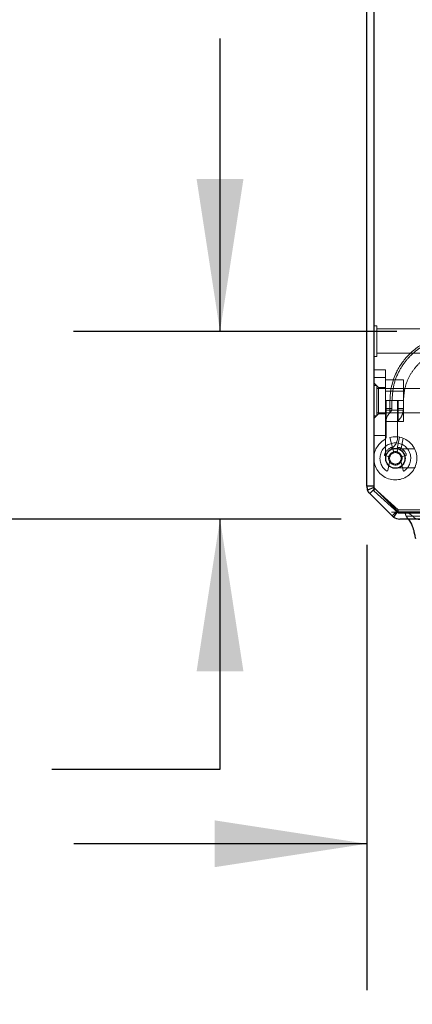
# Model space of a CAD drawing. Header units: inches. Extents: x 0.2 to 10.8, y 0.2 to 8.2.
# Tile 74 of 123: x 2.55 to 2.886, y 6.651 to 7.491. Entities that reach past the tile are written whole.
import ezdxf

# ---------------------------------------------------------------- set-up
doc = ezdxf.new("R2010")
doc.units = ezdxf.units.IN
doc.header["$MEASUREMENT"] = 0
doc.linetypes.add('HIDDEN', pattern=[0.075, 0.05, -0.025])
doc.layers.add('DIMENSIONS', color=140, linetype='Continuous')
doc.styles.add('SLDTEXTSTYLE0', font='TXT', dxfattribs={"width": 0.7})
doc.dimstyles.new('SLDDIMSTYLE1', dxfattribs={"dimtxt": 0.084961, "dimasz": 0.13, "dimexe": 0, "dimexo": 0.0625, "dimgap": 0.02124, "dimtad": 0, "dimtih": 1, "dimtoh": 1, "dimlfac": 12, "dimrnd": 1e-09, "dimzin": 12, "dimdsep": 46, "dimtxsty": 'SLDTEXTSTYLE0', "dimsah": 1, "dimcen": 0.09, "dimadec": 0, "dimazin": 3, "dimtfac": 1, "dimtmove": 0, "dimatfit": 0, "dimfxl": 0, "dimfrac": 2, "dimtolj": 1, "dimtzin": 12, "dimarcsym": 0})
doc.dimstyles.new('SLDDIMSTYLE2', dxfattribs={"dimtxt": 0.084961, "dimasz": 0.13, "dimexe": 0, "dimexo": 0.0625, "dimgap": 0.02124, "dimtad": 0, "dimtih": 1, "dimtoh": 1, "dimlfac": 12, "dimrnd": 1e-09, "dimzin": 4, "dimdsep": 46, "dimtxsty": 'SLDTEXTSTYLE0', "dimsah": 1, "dimcen": 0.09, "dimadec": 0, "dimazin": 1, "dimtfac": 1, "dimtofl": 0, "dimtmove": 0, "dimatfit": 3, "dimfxl": 0, "dimfrac": 2, "dimtolj": 1, "dimtzin": 12, "dimarcsym": 0})

# ---------------------------------------------------------------- blocks, each defined once
blk = doc.blocks.new('_D_2')
at = {"layer": 'DIMENSIONS'}
for p, q in [((2.72146, 7.22497), (2.72146, 7.47497)), ((2.87231, 7.22497), (2.59646, 7.22497)), ((2.82483, 7.06491), (2.59646, 7.06491)), ((2.72146, 6.8516), (2.72146, 7.06491)), ((2.17229, 6.8516), (2.14376, 6.8516)), ((2.14376, 6.8516), (2.14376, 6.71657)), ((2.42476, 6.8516), (2.45329, 6.8516)), ((2.45329, 6.8516), (2.45329, 6.71657)), ((2.57796, 6.8516), (2.72146, 6.8516)), ((2.14376, 6.71657), (2.17229, 6.71657)), ((2.45329, 6.71657), (2.42476, 6.71657))]:
    blk.add_line(p, q, dxfattribs=at)
for points in [[(2.72146, 7.22497), (2.74146, 7.35497), (2.70146, 7.35497)], [(2.72146, 7.06491), (2.70146, 6.93491), (2.74146, 6.93491)]]:
    blk.add_solid(points, dxfattribs=at)
at = {"layer": 'DIMENSIONS', "char_height": 0.083333, "attachment_point": 1, "style": 'SLDTEXTSTYLE0'}
for s, insert in [('1.92', (2.17229, 6.97804)), ('48.8', (2.17229, 6.82399))]:
    blk.add_mtext(s, dxfattribs=dict(at, insert=insert))
blk = doc.blocks.new('_D_3')
at = {"layer": 'DIMENSIONS'}
for p, q in [((2.84676, 7.04299), (2.84676, 6.66283)), ((2.98136, 6.96992), (2.98136, 6.66283)), ((2.84676, 6.78783), (2.59676, 6.78783)), ((2.98136, 6.78783), (3.21314, 6.78783)), ((3.32827, 6.78783), (3.29974, 6.78783)), ((3.29974, 6.78783), (3.29974, 6.6528)), ((3.58074, 6.78783), (3.60927, 6.78783)), ((3.60927, 6.78783), (3.60927, 6.6528)), ((3.29974, 6.6528), (3.32827, 6.6528)), ((3.60927, 6.6528), (3.58074, 6.6528))]:
    blk.add_line(p, q, dxfattribs=at)
for points in [[(2.84676, 6.78783), (2.71676, 6.80783), (2.71676, 6.76783)], [(2.98136, 6.78783), (3.11136, 6.76783), (3.11136, 6.80783)]]:
    blk.add_solid(points, dxfattribs=at)
at = {"layer": 'DIMENSIONS', "char_height": 0.083333, "attachment_point": 1, "style": 'SLDTEXTSTYLE0'}
for s, insert in [('1.62', (3.32827, 6.91428)), ('41.0', (3.32827, 6.76022))]:
    blk.add_mtext(s, dxfattribs=dict(at, insert=insert))
blk = doc.blocks.new('_D_4')
at = {"layer": 'DIMENSIONS'}
for p, q in [((2.80576, 7.73158), (2.18856, 7.73158)), ((2.31356, 7.73158), (2.31356, 7.55899)), ((2.15199, 7.40494), (2.12346, 7.40494)), ((2.12346, 7.40494), (2.12346, 7.26991)), ((2.47514, 7.40494), (2.50367, 7.40494)), ((2.50367, 7.40494), (2.50367, 7.26991)), ((2.12346, 7.26991), (2.15199, 7.26991)), ((2.50367, 7.26991), (2.47514, 7.26991)), ((2.31356, 7.06491), (2.31356, 7.25089)), ((2.82483, 7.06491), (2.18856, 7.06491))]:
    blk.add_line(p, q, dxfattribs=at)
for points in [[(2.31356, 7.73158), (2.29356, 7.60158), (2.33356, 7.60158)], [(2.31356, 7.06491), (2.33356, 7.19491), (2.29356, 7.19491)]]:
    blk.add_solid(points, dxfattribs=at)
at = {"layer": 'DIMENSIONS', "char_height": 0.083333, "attachment_point": 1, "style": 'SLDTEXTSTYLE0'}
for s, insert in [('8.00', (2.18733, 7.53138)), ('203.2', (2.15199, 7.37733))]:
    blk.add_mtext(s, dxfattribs=dict(at, insert=insert))

msp = doc.modelspace()

# ---------------------------------------------------------------- linework, layer by layer
at = {"color": 7, "linetype": 'Continuous', "lineweight": 25}
for p, q in [((2.8467555, 7.0929887), (2.8467555, 7.7225794)), ((2.8527555, 7.7230437), (2.8527555, 7.0889906)), ((2.8527555, 7.0929887), (2.8467555, 7.0929887)), ((2.8527555, 7.0917461), (2.8474406, 7.0895446)), ((2.8527555, 7.0899887), (2.8493915, 7.0866248)), ((2.8684675, 7.0675488), (2.8493915, 7.0866248)), ((2.8527555, 7.0889906), (2.8735888, 7.0701092)), ((2.8722454, 7.0713267), (2.8684675, 7.0675488)), ((2.8726829, 7.0709302), (2.869571, 7.0666102)), ((2.8735888, 7.0701092), (2.9502555, 7.0701092)), ((2.9478388, 7.0649128), (2.8748314, 7.0649128))]:
    msp.add_line(p, q, dxfattribs=at)
at = {"color": 7, "linetype": 'HIDDEN', "lineweight": 18}
for p, q in [((2.8553596, 7.2297669), (2.8527555, 7.2297669)), ((2.8553596, 7.2037253), (2.8553596, 7.2297669)), ((2.9048388, 7.2271628), (2.8553596, 7.2271628)), ((2.8527555, 7.2037253), (2.8553596, 7.2037253)), ((2.8553596, 7.2063294), (2.9048388, 7.2063294)), ((2.8527555, 7.1921595), (2.862598, 7.1921595)), ((2.862598, 7.1921595), (2.862598, 7.1855978)), ((2.8527555, 7.1855978), (2.862598, 7.1855978)), ((2.862598, 7.1855978), (2.8527555, 7.1855978)), ((2.8527555, 7.1855978), (2.862598, 7.1855978)), ((2.862598, 7.1855978), (2.8527555, 7.1855978)), ((2.8527555, 7.1855978), (2.862598, 7.1855978)), ((2.862598, 7.1855978), (2.8527555, 7.1855978)), ((2.862598, 7.1855978), (2.862598, 7.1167002)), ((2.862598, 7.1836628), (2.8780147, 7.1836628)), ((2.8780147, 7.1659128), (2.8780147, 7.1836628)), ((2.8566925, 7.1770676), (2.8527555, 7.1810046)), ((2.8553596, 7.1789336), (2.8527555, 7.1789336)), ((2.8553596, 7.1528919), (2.8553596, 7.1789336)), ((2.9048388, 7.1763294), (2.8553596, 7.1763294)), ((2.8566925, 7.1770676), (2.8566925, 7.1547579)), ((2.862598, 7.1770676), (2.8566925, 7.1770676)), ((2.8780147, 7.1740753), (2.862598, 7.1740753)), ((2.862598, 7.1659128), (2.8780147, 7.1659128)), ((2.862598, 7.1577503), (2.8780147, 7.1577503)), ((2.8632542, 7.1352594), (2.8632542, 7.1659128)), ((2.8632542, 7.1659128), (2.8632542, 7.1593511)), ((2.8632542, 7.1593511), (2.8632542, 7.1659128)), ((2.8632542, 7.1593511), (2.866541, 7.1593511)), ((2.8632542, 7.1593511), (2.866541, 7.1593511)), ((2.8632542, 7.1593511), (2.866541, 7.1593511)), ((2.8632542, 7.1593511), (2.866541, 7.1593511)), ((2.8632542, 7.1593511), (2.866541, 7.1593511)), ((2.8632542, 7.1593511), (2.866541, 7.1593511)), ((2.8632542, 7.1593511), (2.866541, 7.1593511)), ((2.8632542, 7.1593511), (2.866541, 7.1593511)), ((2.8632542, 7.1593511), (2.866541, 7.1593511)), ((2.8632542, 7.1593511), (2.866541, 7.1593511)), ((2.8632542, 7.1593511), (2.866541, 7.1593511)), ((2.8632542, 7.1593511), (2.866541, 7.1593511)), ((2.866541, 7.1659128), (2.866541, 7.1593511)), ((2.866541, 7.1593511), (2.866541, 7.1659128)), ((2.866541, 7.1659128), (2.866541, 7.1593511)), ((2.866541, 7.1593511), (2.866541, 7.1659128)), ((2.866541, 7.1659128), (2.866541, 7.1593511)), ((2.866541, 7.1593511), (2.866541, 7.1659128)), ((2.866541, 7.1659128), (2.866541, 7.1593511)), ((2.866541, 7.1593511), (2.866541, 7.1659128)), ((2.866541, 7.1659128), (2.866541, 7.1593511)), ((2.866541, 7.1593511), (2.866541, 7.1659128)), ((2.866541, 7.1659128), (2.866541, 7.1593511)), ((2.866541, 7.1593511), (2.866541, 7.1659128)), ((2.8681754, 7.1593511), (2.8681754, 7.1659128)), ((2.8730967, 7.1659128), (2.8730967, 7.1352594)), ((2.8730967, 7.1659128), (2.8730967, 7.1593511)), ((2.8730967, 7.1593511), (2.8735878, 7.1593511)), ((2.8730967, 7.1593511), (2.8735878, 7.1593511)), ((2.8730967, 7.1593511), (2.8735878, 7.1593511)), ((2.8730967, 7.1593511), (2.8735878, 7.1593511)), ((2.8730967, 7.1593511), (2.8735878, 7.1593511)), ((2.8730967, 7.1593511), (2.8735878, 7.1593511)), ((2.8730967, 7.1593511), (2.8735878, 7.1593511)), ((2.8730967, 7.1593511), (2.8735878, 7.1593511)), ((2.8730967, 7.1593511), (2.8735878, 7.1593511)), ((2.8730967, 7.1593511), (2.8735878, 7.1593511)), ((2.8730967, 7.1593511), (2.8735878, 7.1593511)), ((2.8730967, 7.1593511), (2.8735878, 7.1593511)), ((2.8735878, 7.1659128), (2.8735878, 7.1593511)), ((2.8735878, 7.1593511), (2.8735878, 7.1659128)), ((2.8735878, 7.1659128), (2.8735878, 7.1593511)), ((2.8735878, 7.1593511), (2.8735878, 7.1659128)), ((2.8735878, 7.1659128), (2.8735878, 7.1593511)), ((2.8735878, 7.1593511), (2.8735878, 7.1659128)), ((2.8735878, 7.1659128), (2.8735878, 7.1593511)), ((2.8735878, 7.1593511), (2.8735878, 7.1659128)), ((2.8735878, 7.1659128), (2.8735878, 7.1593511)), ((2.8735878, 7.1593511), (2.8735878, 7.1659128)), ((2.8735878, 7.1659128), (2.8735878, 7.1593511)), ((2.8735878, 7.1593511), (2.8735878, 7.1659128)), ((2.8780135, 7.1593511), (2.8780135, 7.1659128)), ((2.8780147, 7.1481628), (2.8780147, 7.1659128)), ((2.8527555, 7.1508209), (2.8566925, 7.1547579)), ((2.8527555, 7.1528919), (2.8553596, 7.1528919)), ((2.8553596, 7.1554961), (2.9048388, 7.1554961)), ((2.8566925, 7.1547579), (2.862598, 7.1547579)), ((2.862598, 7.1481628), (2.8780147, 7.1481628)), ((2.862598, 7.1360872), (2.8527555, 7.1360872)), ((2.866373, 7.1344468), (2.8689204, 7.1249397)), ((2.8747371, 7.1347149), (2.8728037, 7.1250642)), ((2.877896, 7.1337809), (2.8758918, 7.1237763)), ((2.8758918, 7.1237763), (2.877896, 7.1337809)), ((2.877896, 7.1337809), (2.8758918, 7.1237763)), ((2.8758918, 7.1237763), (2.877896, 7.1337809)), ((2.877896, 7.1337809), (2.8758918, 7.1237763)), ((2.8758918, 7.1237763), (2.877896, 7.1337809)), ((2.8689204, 7.1249397), (2.8694811, 7.1228472)), ((2.8875324, 7.1249023), (2.8711282, 7.1249023)), ((2.8727753, 7.1228472), (2.8734997, 7.1255508)), ((2.8649811, 7.1183473), (2.8622775, 7.1190717)), ((2.8799788, 7.1190717), (2.8772752, 7.1183473)), ((2.8645714, 7.1063781), (2.8661519, 7.1134951)), ((2.8711282, 7.1084981), (2.8875324, 7.1084981)), ((2.8761045, 7.1134951), (2.8776849, 7.1063781)), ((2.8529838, 7.0918407), (2.8527555, 7.0917461)), ((2.8735888, 7.0726449), (2.8527555, 7.0915263)), ((2.8536341, 7.0908674), (2.8527555, 7.0899887)), ((2.8727092, 7.0717905), (2.8536332, 7.0908665)), ((2.8727101, 7.0717914), (2.8536341, 7.0908674)), ((2.8805542, 7.0707306), (2.8678348, 7.0707305)), ((2.8727101, 7.0717914), (2.8722454, 7.0713267)), ((2.873078, 7.0714786), (2.8726829, 7.0709302)), ((2.8735888, 7.0701092), (2.8735888, 7.0726449)), ((2.8735888, 7.0726449), (2.9502555, 7.0726449)), ((2.8748314, 7.0709128), (2.8748282, 7.0709128)), ((2.9478388, 7.0709128), (2.8748314, 7.0709128)), ((2.8803774, 7.0672946), (2.9478388, 7.0672946)), ((2.8803774, 7.0672946), (2.8820654, 7.0649128))]:
    msp.add_line(p, q, dxfattribs=at)
at = {"color": 7, "linetype": 'HIDDEN', "lineweight": 18, "flags": 128}
msp.add_lwpolyline([(4.8129335, 7.0707306), (3.8620337, 7.070731), (2.8805492, 7.0707306)], dxfattribs=at)
at = {"color": 7, "linetype": 'HIDDEN', "lineweight": 18}
for radius in [0.0082021, 0.0057415, 0.0049213]:
    msp.add_circle((2.8711282, 7.1167002), radius, dxfattribs=at)
for centre, radius, start, end in [((2.9223093, 7.1659128), 0.0590551, 0, 180), ((2.9223093, 7.1659128), 0.0492126, 0, 180), ((2.8730967, 7.1483473), 0.0098425, 131.7633977, 180), ((2.8747371, 7.1476366), 0.0016404, 134.4762724, 180), ((2.8711282, 7.1167002), 0.0183727, 180, 105), ((2.8599733, 7.1352594), 0.0032808, 301.007583, 0), ((2.8599733, 7.1352594), 0.0131234, 301.007583, 0), ((2.8711282, 7.1167002), 0.0183727, 121.007583, 180), ((2.8711282, 7.1167002), 0.0131234, 305.2609148, 234.7390852), ((2.8711282, 7.1167002), 0.0098425, 109.0960438, 160.9039562), ((2.8711282, 7.1167002), 0.0085302, 180, 105), ((2.8681228, 7.125381), 0.0006562, 15, 109.0960438), ((2.8741335, 7.125381), 0.0006562, 70.9039562, 165), ((2.8711282, 7.1167002), 0.0098425, 19.0960438, 70.9039562), ((2.8624473, 7.1197055), 0.0006562, 160.9039562, 255), ((2.8711282, 7.1167002), 0.0085302, 121.007583, 180), ((2.8648113, 7.1177134), 0.0006562, 350.8868421, 75), ((2.8701149, 7.123017), 0.0006562, 195, 279.1131579), ((2.8721415, 7.123017), 0.0006562, 260.8868421, 345), ((2.8774451, 7.1177134), 0.0006562, 105, 189.1131579), ((2.879809, 7.1197055), 0.0006562, 285, 19.0960438), ((2.8655113, 7.1136373), 0.0006562, 347.4795372, 28.6032637), ((2.876745, 7.1136373), 0.0006562, 151.3967363, 192.5204628), ((2.8639309, 7.1065203), 0.0006562, 234.7390852, 347.4795372), ((2.8783255, 7.1065203), 0.0006562, 192.5204628, 305.2609148), ((2.8557522, 7.0929855), 0.0029967, 180, 225), ((2.8748282, 7.0739095), 0.0029967, 225, 246.7546438), ((2.8748314, 7.0739128), 0.003, 234.2327715, 270)]:
    msp.add_arc(centre, radius, start, end, dxfattribs=at)
at = {"color": 7, "linetype": 'Continuous', "lineweight": 25}
msp.add_arc((2.8748314, 7.0739128), 0.009, 234.2327715, 270, dxfattribs=at)
at = {"color": 7, "linetype": 'HIDDEN', "lineweight": 18}
for points, knots in [([(2.9780783, 7.1659128), (2.9780878, 7.1741831), (2.9748091, 7.1885956), (2.9621322, 7.2067183), (2.9444696, 7.218706), (2.9223093, 7.2231674), (2.9001489, 7.218706), (2.8824864, 7.2067183), (2.8698094, 7.1885956), (2.8665308, 7.1741831), (2.8665402, 7.1659128)], [4.71241411, 4.71241411, 4.71241411, 4.71241411, 5.15721613, 5.48839216, 5.88580339, 6.28321463, 6.68062587, 7.0780371, 7.40921314, 7.85401516, 7.85401516, 7.85401516, 7.85401516]), ([(2.8665402, 7.1659128), (2.8665308, 7.1741831), (2.8698094, 7.1885956), (2.8824864, 7.2067183), (2.9001489, 7.218706), (2.9223093, 7.2231674), (2.9444696, 7.218706), (2.9621322, 7.2067183), (2.9748091, 7.1885956), (2.9780878, 7.1741831), (2.9780783, 7.1659128)], [4.71236405, 4.71236405, 4.71236405, 4.71236405, 5.15716608, 5.48834211, 5.88575335, 6.2831646, 6.68057584, 7.07798708, 7.40916311, 7.85396503, 7.85396503, 7.85396503, 7.85396503]), ([(2.9780783, 7.1659128), (2.9780878, 7.1741831), (2.9748091, 7.1885956), (2.9621322, 7.2067183), (2.9444696, 7.218706), (2.9223093, 7.2231674), (2.9001489, 7.218706), (2.8824864, 7.2067183), (2.8698094, 7.1885956), (2.8665308, 7.1741831), (2.8665402, 7.1659128)], [4.71241411, 4.71241411, 4.71241411, 4.71241411, 5.15721613, 5.48839216, 5.88580339, 6.28321463, 6.68062587, 7.0780371, 7.40921314, 7.85401516, 7.85401516, 7.85401516, 7.85401516]), ([(2.8665402, 7.1659128), (2.8665308, 7.1741831), (2.8698094, 7.1885956), (2.8824864, 7.2067183), (2.9001489, 7.218706), (2.9223093, 7.2231674), (2.9444696, 7.218706), (2.9621322, 7.2067183), (2.9748091, 7.1885956), (2.9780878, 7.1741831), (2.9780783, 7.1659128)], [4.71236405, 4.71236405, 4.71236405, 4.71236405, 5.15716608, 5.48834211, 5.88575335, 6.2831646, 6.68057584, 7.07798708, 7.40916311, 7.85396514, 7.85396514, 7.85396514, 7.85396514]), ([(2.9780783, 7.1659128), (2.9780878, 7.1741831), (2.9748091, 7.1885956), (2.9621322, 7.2067183), (2.9444696, 7.218706), (2.9223093, 7.2231674), (2.9001489, 7.218706), (2.8824864, 7.2067183), (2.8698094, 7.1885956), (2.8665308, 7.1741831), (2.8665402, 7.1659128)], [4.71241411, 4.71241411, 4.71241411, 4.71241411, 5.15721613, 5.48839216, 5.88580339, 6.28321463, 6.68062587, 7.0780371, 7.40921314, 7.85401516, 7.85401516, 7.85401516, 7.85401516]), ([(2.8665402, 7.1659128), (2.8665308, 7.1741831), (2.8698094, 7.1885956), (2.8824864, 7.2067183), (2.9001489, 7.218706), (2.9223093, 7.2231674), (2.9444696, 7.218706), (2.9621322, 7.2067183), (2.9748091, 7.1885956), (2.9780878, 7.1741831), (2.9780783, 7.1659128)], [4.71236405, 4.71236405, 4.71236405, 4.71236405, 5.15716608, 5.48834211, 5.88575335, 6.2831646, 6.68057584, 7.07798708, 7.40916311, 7.85396503, 7.85396503, 7.85396503, 7.85396503]), ([(2.9780783, 7.1659128), (2.9780878, 7.1741831), (2.9748091, 7.1885956), (2.9621322, 7.2067183), (2.9444696, 7.218706), (2.9223093, 7.2231674), (2.9001489, 7.218706), (2.8824864, 7.2067183), (2.8698094, 7.1885956), (2.8665308, 7.1741831), (2.8665402, 7.1659128)], [4.71241411, 4.71241411, 4.71241411, 4.71241411, 5.15721613, 5.48839216, 5.88580339, 6.28321463, 6.68062587, 7.0780371, 7.40921314, 7.85401516, 7.85401516, 7.85401516, 7.85401516]), ([(2.8665402, 7.1659128), (2.8665308, 7.1741831), (2.8698094, 7.1885956), (2.8824864, 7.2067183), (2.9001489, 7.218706), (2.9223093, 7.2231674), (2.9444696, 7.218706), (2.9621322, 7.2067183), (2.9748091, 7.1885956), (2.9780878, 7.1741831), (2.9780783, 7.1659128)], [4.71236405, 4.71236405, 4.71236405, 4.71236405, 5.15716608, 5.48834211, 5.88575335, 6.2831646, 6.68057584, 7.07798708, 7.40916311, 7.85396514, 7.85396514, 7.85396514, 7.85396514]), ([(2.9780783, 7.1659128), (2.9780878, 7.1741831), (2.9748091, 7.1885956), (2.9621322, 7.2067183), (2.9444696, 7.218706), (2.9223093, 7.2231674), (2.9001489, 7.218706), (2.8824864, 7.2067183), (2.8698094, 7.1885956), (2.8665308, 7.1741831), (2.8665402, 7.1659128)], [4.71241411, 4.71241411, 4.71241411, 4.71241411, 5.15721613, 5.48839216, 5.88580339, 6.28321463, 6.68062587, 7.0780371, 7.40921314, 7.85401516, 7.85401516, 7.85401516, 7.85401516]), ([(2.8665402, 7.1659128), (2.8665308, 7.1741831), (2.8698094, 7.1885956), (2.8824864, 7.2067183), (2.9001489, 7.218706), (2.9223093, 7.2231674), (2.9444696, 7.218706), (2.9621322, 7.2067183), (2.9748091, 7.1885956), (2.9780878, 7.1741831), (2.9780783, 7.1659128)], [4.71236405, 4.71236405, 4.71236405, 4.71236405, 5.15716608, 5.48834211, 5.88575335, 6.2831646, 6.68057584, 7.07798708, 7.40916311, 7.85396503, 7.85396503, 7.85396503, 7.85396503]), ([(2.9780783, 7.1659128), (2.9780878, 7.1741831), (2.9748091, 7.1885956), (2.9621322, 7.2067183), (2.9444696, 7.218706), (2.9223093, 7.2231674), (2.9001489, 7.218706), (2.8824864, 7.2067183), (2.8698094, 7.1885956), (2.8665308, 7.1741831), (2.8665402, 7.1659128)], [4.71241411, 4.71241411, 4.71241411, 4.71241411, 5.15721613, 5.48839216, 5.88580339, 6.28321463, 6.68062587, 7.0780371, 7.40921314, 7.85401516, 7.85401516, 7.85401516, 7.85401516]), ([(2.8665402, 7.1659128), (2.8665308, 7.1741831), (2.8698094, 7.1885956), (2.8824864, 7.2067183), (2.9001489, 7.218706), (2.9223093, 7.2231674), (2.9444696, 7.218706), (2.9621322, 7.2067183), (2.9748091, 7.1885956), (2.9780878, 7.1741831), (2.9780783, 7.1659128)], [4.71236405, 4.71236405, 4.71236405, 4.71236405, 5.15716608, 5.48834211, 5.88575335, 6.2831646, 6.68057584, 7.07798708, 7.40916311, 7.85396514, 7.85396514, 7.85396514, 7.85396514]), ([(2.8682976, 7.1658991), (2.8685511, 7.1702608), (2.8690531, 7.178898), (2.8736818, 7.1906491), (2.880031, 7.2003173), (2.8873255, 7.2075911), (2.8947104, 7.2127261), (2.9016336, 7.2161106), (2.9079229, 7.218215), (2.9141875, 7.2195575), (2.9212329, 7.2202214), (2.929641, 7.2198003), (2.9392169, 7.2176938), (2.9494844, 7.2132253), (2.9596738, 7.2058276), (2.966996, 7.1970971), (2.9716771, 7.1885719), (2.9744064, 7.1812512), (2.9761581, 7.1736056), (2.9763035, 7.1683991), (2.9763731, 7.1659086)], [0, 0, 0, 0, 0.076772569, 0.152025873, 0.219793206, 0.280051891, 0.332803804, 0.378028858, 0.41573246, 0.449702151, 0.491022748, 0.540403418, 0.597844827, 0.663318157, 0.736840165, 0.81838403, 0.86226343, 0.908156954, 0.956068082, 1, 1, 1, 1]), ([(2.8780135, 7.1659128), (2.8782993, 7.1697335), (2.878845, 7.1770292), (2.8828468, 7.1867872), (2.8881382, 7.1945703), (2.8941534, 7.2004025), (2.9002147, 7.2045), (2.9058787, 7.2071836), (2.9110133, 7.2088368), (2.9161205, 7.2098739), (2.921857, 7.2103562), (2.9286932, 7.2099505), (2.9364675, 7.2081727), (2.9447929, 7.2044799), (2.9530427, 7.1984115), (2.960336, 7.1896663), (2.9645298, 7.1803533), (2.9664201, 7.1718926), (2.9665373, 7.1673804), (2.9665971, 7.1650778)], [0, 0, 0, 0, 0.08179201, 0.15618243, 0.22316994, 0.28273254, 0.33487192, 0.37956861, 0.41682775, 0.45040637, 0.49125362, 0.54006481, 0.59684045, 0.66155266, 0.73421748, 0.81480892, 0.90331048, 0.9506592, 1, 1, 1, 1]), ([(2.866541, 7.1593511), (2.866541, 7.1588717), (2.866541, 7.1583925), (2.866541, 7.1575067), (2.866541, 7.1571005), (2.866541, 7.1564225), (2.866541, 7.1561511), (2.866541, 7.1557842), (2.866541, 7.1556889), (2.866541, 7.1556889), (2.866541, 7.1557842), (2.866541, 7.1561511), (2.866541, 7.1564225), (2.866541, 7.1571005), (2.866541, 7.1575067), (2.866541, 7.1583925), (2.866541, 7.1588717), (2.866541, 7.1593511)], [0, 0, 0, 0, 0.125, 0.125, 0.25, 0.25, 0.375, 0.375, 0.5, 0.5, 0.625, 0.625, 0.75, 0.75, 0.875, 0.875, 1, 1, 1, 1]), ([(2.866541, 7.1593511), (2.866541, 7.1588717), (2.866541, 7.1583925), (2.866541, 7.1575067), (2.866541, 7.1571005), (2.866541, 7.1564225), (2.866541, 7.1561511), (2.866541, 7.1557842), (2.866541, 7.1556889), (2.866541, 7.1556889), (2.866541, 7.1557842), (2.866541, 7.1561511), (2.866541, 7.1564225), (2.866541, 7.1571005), (2.866541, 7.1575067), (2.866541, 7.1583925), (2.866541, 7.1588717), (2.866541, 7.1593511)], [0, 0, 0, 0, 0.125, 0.125, 0.25, 0.25, 0.375, 0.375, 0.5, 0.5, 0.625, 0.625, 0.75, 0.75, 0.875, 0.875, 1, 1, 1, 1]), ([(2.866541, 7.1593511), (2.866541, 7.1588717), (2.866541, 7.1583925), (2.866541, 7.1575067), (2.866541, 7.1571005), (2.866541, 7.1564225), (2.866541, 7.1561511), (2.866541, 7.1557842), (2.866541, 7.1556889), (2.866541, 7.1556889), (2.866541, 7.1557842), (2.866541, 7.1561511), (2.866541, 7.1564225), (2.866541, 7.1571005), (2.866541, 7.1575067), (2.866541, 7.1583925), (2.866541, 7.1588717), (2.866541, 7.1593511)], [0, 0, 0, 0, 0.125, 0.125, 0.25, 0.25, 0.375, 0.375, 0.5, 0.5, 0.625, 0.625, 0.75, 0.75, 0.875, 0.875, 1, 1, 1, 1]), ([(2.866541, 7.1593511), (2.866541, 7.1588717), (2.866541, 7.1583925), (2.866541, 7.1575067), (2.866541, 7.1571005), (2.866541, 7.1564225), (2.866541, 7.1561511), (2.866541, 7.1557842), (2.866541, 7.1556889), (2.866541, 7.1556889), (2.866541, 7.1557842), (2.866541, 7.1561511), (2.866541, 7.1564225), (2.866541, 7.1571005), (2.866541, 7.1575067), (2.866541, 7.1583925), (2.866541, 7.1588717), (2.866541, 7.1593511)], [0, 0, 0, 0, 0.125, 0.125, 0.25, 0.25, 0.375, 0.375, 0.5, 0.5, 0.625, 0.625, 0.75, 0.75, 0.875, 0.875, 1, 1, 1, 1]), ([(2.866541, 7.1593511), (2.866541, 7.1588717), (2.866541, 7.1583925), (2.866541, 7.1575067), (2.866541, 7.1571005), (2.866541, 7.1564225), (2.866541, 7.1561511), (2.866541, 7.1557842), (2.866541, 7.1556889), (2.866541, 7.1556889), (2.866541, 7.1557842), (2.866541, 7.1561511), (2.866541, 7.1564225), (2.866541, 7.1571005), (2.866541, 7.1575067), (2.866541, 7.1583925), (2.866541, 7.1588717), (2.866541, 7.1593511)], [0, 0, 0, 0, 0.125, 0.125, 0.25, 0.25, 0.375, 0.375, 0.5, 0.5, 0.625, 0.625, 0.75, 0.75, 0.875, 0.875, 1, 1, 1, 1]), ([(2.866541, 7.1593511), (2.866541, 7.1588717), (2.866541, 7.1583925), (2.866541, 7.1575067), (2.866541, 7.1571005), (2.866541, 7.1564225), (2.866541, 7.1561511), (2.866541, 7.1557842), (2.866541, 7.1556889), (2.866541, 7.1556889), (2.866541, 7.1557842), (2.866541, 7.1561511), (2.866541, 7.1564225), (2.866541, 7.1571005), (2.866541, 7.1575067), (2.866541, 7.1583925), (2.866541, 7.1588717), (2.866541, 7.1593511)], [0, 0, 0, 0, 0.125, 0.125, 0.25, 0.25, 0.375, 0.375, 0.5, 0.5, 0.625, 0.625, 0.75, 0.75, 0.875, 0.875, 1, 1, 1, 1]), ([(2.866541, 7.1556889), (2.8667828, 7.1559342), (2.8672668, 7.1564254), (2.8677705, 7.1573356), (2.8681098, 7.1583188), (2.8681536, 7.1590072), (2.8681754, 7.1593511)], [0, 0, 0, 0, 0.24967274, 0.49989112, 0.75021416, 1, 1, 1, 1]), ([(2.8735878, 7.1593511), (2.8735878, 7.1565796), (2.8735878, 7.152482), (2.8735878, 7.1493563), (2.8735878, 7.1485325), (2.8735878, 7.1493563), (2.8735878, 7.152482), (2.8735878, 7.1565796), (2.8735878, 7.1593511)], [6.28318531, 6.28318531, 6.28318531, 6.28318531, 7.06858347, 7.46128255, 7.85398163, 8.24668072, 8.6393798, 9.42477796, 9.42477796, 9.42477796, 9.42477796]), ([(2.8735878, 7.1593511), (2.8735878, 7.1565796), (2.8735878, 7.152482), (2.8735878, 7.1493563), (2.8735878, 7.1485325), (2.8735878, 7.1493563), (2.8735878, 7.152482), (2.8735878, 7.1565796), (2.8735878, 7.1593511)], [6.28318531, 6.28318531, 6.28318531, 6.28318531, 7.06858347, 7.46128255, 7.85398163, 8.24668072, 8.6393798, 9.42477796, 9.42477796, 9.42477796, 9.42477796]), ([(2.8735878, 7.1593511), (2.8735878, 7.1565796), (2.8735878, 7.152482), (2.8735878, 7.1493563), (2.8735878, 7.1485325), (2.8735878, 7.1493563), (2.8735878, 7.152482), (2.8735878, 7.1565796), (2.8735878, 7.1593511)], [6.28318531, 6.28318531, 6.28318531, 6.28318531, 7.06858347, 7.46128255, 7.85398163, 8.24668072, 8.6393798, 9.42477796, 9.42477796, 9.42477796, 9.42477796]), ([(2.8735878, 7.1593511), (2.8735878, 7.1565796), (2.8735878, 7.152482), (2.8735878, 7.1493563), (2.8735878, 7.1485325), (2.8735878, 7.1493563), (2.8735878, 7.152482), (2.8735878, 7.1565796), (2.8735878, 7.1593511)], [6.28318531, 6.28318531, 6.28318531, 6.28318531, 7.06858347, 7.46128255, 7.85398163, 8.24668072, 8.6393798, 9.42477796, 9.42477796, 9.42477796, 9.42477796]), ([(2.8735878, 7.1593511), (2.8735878, 7.1565796), (2.8735878, 7.152482), (2.8735878, 7.1493563), (2.8735878, 7.1485325), (2.8735878, 7.1493563), (2.8735878, 7.152482), (2.8735878, 7.1565796), (2.8735878, 7.1593511)], [6.28318531, 6.28318531, 6.28318531, 6.28318531, 7.06858347, 7.46128255, 7.85398163, 8.24668072, 8.6393798, 9.42477796, 9.42477796, 9.42477796, 9.42477796]), ([(2.8735878, 7.1593511), (2.8735878, 7.1565796), (2.8735878, 7.152482), (2.8735878, 7.1493563), (2.8735878, 7.1485325), (2.8735878, 7.1493563), (2.8735878, 7.152482), (2.8735878, 7.1565796), (2.8735878, 7.1593511)], [6.28318531, 6.28318531, 6.28318531, 6.28318531, 7.06858347, 7.46128255, 7.85398163, 8.24668072, 8.6393798, 9.42477796, 9.42477796, 9.42477796, 9.42477796]), ([(2.8735878, 7.1488071), (2.8742468, 7.1495334), (2.8755646, 7.1509858), (2.8769431, 7.1536003), (2.8778479, 7.1564145), (2.8779583, 7.158372), (2.8780135, 7.1593511)], [0, 0, 0, 0, 0.250063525, 0.500091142, 0.749970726, 1, 1, 1, 1]), ([(2.8735878, 7.1593511), (2.8742478, 7.1593511), (2.8755676, 7.1593511), (2.876931, 7.1593511), (2.8777321, 7.1593511), (2.8778344, 7.1593511), (2.8778684, 7.1593511)], [0, 0, 0, 0, 0.28597484, 0.57190862, 0.8576731, 1, 1, 1, 1]), ([(2.8735878, 7.1593511), (2.8742478, 7.1593511), (2.8755676, 7.1593511), (2.876931, 7.1593511), (2.8777321, 7.1593511), (2.8778344, 7.1593511), (2.8778684, 7.1593511)], [0, 0, 0, 0, 0.28597484, 0.57190862, 0.8576731, 1, 1, 1, 1]), ([(2.8778684, 7.1593511), (2.8778344, 7.1593511), (2.8777321, 7.1593511), (2.876931, 7.1593511), (2.8755676, 7.1593511), (2.8742478, 7.1593511), (2.8735878, 7.1593511)], [0, 0, 0, 0, 0.1423269, 0.42809138, 0.71402516, 1, 1, 1, 1]), ([(2.8735878, 7.1593511), (2.8742478, 7.1593511), (2.8755676, 7.1593511), (2.876931, 7.1593511), (2.8777321, 7.1593511), (2.8778344, 7.1593511), (2.8778684, 7.1593511)], [0, 0, 0, 0, 0.28597484, 0.57190862, 0.8576731, 1, 1, 1, 1]), ([(2.8778684, 7.1593511), (2.8778344, 7.1593511), (2.8777321, 7.1593511), (2.876931, 7.1593511), (2.8755676, 7.1593511), (2.8742478, 7.1593511), (2.8735878, 7.1593511)], [0, 0, 0, 0, 0.142326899, 0.428091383, 0.714025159, 1, 1, 1, 1]), ([(2.8735878, 7.1593511), (2.8742478, 7.1593511), (2.8755676, 7.1593511), (2.876931, 7.1593511), (2.8777321, 7.1593511), (2.8778344, 7.1593511), (2.8778684, 7.1593511)], [0, 0, 0, 0, 0.28597484, 0.57190862, 0.8576731, 1, 1, 1, 1]), ([(2.8778684, 7.1593511), (2.8778344, 7.1593511), (2.8777321, 7.1593511), (2.876931, 7.1593511), (2.8755676, 7.1593511), (2.8742478, 7.1593511), (2.8735878, 7.1593511)], [0, 0, 0, 0, 0.1423269, 0.42809138, 0.71402516, 1, 1, 1, 1]), ([(2.8735878, 7.1593511), (2.8742478, 7.1593511), (2.8755676, 7.1593511), (2.876931, 7.1593511), (2.8777321, 7.1593511), (2.8778344, 7.1593511), (2.8778684, 7.1593511)], [0, 0, 0, 0, 0.28597484, 0.57190862, 0.8576731, 1, 1, 1, 1]), ([(2.8778684, 7.1593511), (2.8778344, 7.1593511), (2.8777321, 7.1593511), (2.876931, 7.1593511), (2.8755676, 7.1593511), (2.8742478, 7.1593511), (2.8735878, 7.1593511)], [0, 0, 0, 0, 0.1423269, 0.42809138, 0.71402516, 1, 1, 1, 1]), ([(2.8735878, 7.1593511), (2.8742478, 7.1593511), (2.8755676, 7.1593511), (2.876931, 7.1593511), (2.8777321, 7.1593511), (2.8778344, 7.1593511), (2.8778684, 7.1593511)], [0, 0, 0, 0, 0.28597484, 0.57190862, 0.8576731, 1, 1, 1, 1]), ([(2.8778684, 7.1593511), (2.8778344, 7.1593511), (2.8777321, 7.1593511), (2.876931, 7.1593511), (2.8755676, 7.1593511), (2.8742478, 7.1593511), (2.8735878, 7.1593511)], [0, 0, 0, 0, 0.1423269, 0.42809138, 0.71402516, 1, 1, 1, 1]), ([(2.8780135, 7.1593511), (2.8780128, 7.1592736), (2.8780113, 7.1591156), (2.8779967, 7.1590459), (2.8779738, 7.1591104), (2.8779523, 7.1592687), (2.877941, 7.1593511)], [0, 0, 0, 0, 0.22960581, 0.46792177, 0.72290459, 1, 1, 1, 1]), ([(2.9259755, 7.0628722), (2.9260759, 7.0631122), (2.9262584, 7.0635483), (2.926474, 7.0641601), (2.9266138, 7.0646555), (2.9266828, 7.0650745), (2.9267111, 7.0654455), (2.9266743, 7.0658101), (2.9265598, 7.0661533), (2.9263698, 7.0664574), (2.9260602, 7.066719), (2.9256234, 7.0669618), (2.9251448, 7.0670363), (2.9247389, 7.0669282), (2.9244752, 7.0668008), (2.924259, 7.0666633), (2.9240875, 7.0665367), (2.9239652, 7.0664316), (2.9238808, 7.0663583), (2.923838, 7.0662916), (2.9237642, 7.0662008), (2.9236113, 7.0660434), (2.9233716, 7.0657846), (2.9230368, 7.0654265), (2.92261, 7.0649767), (2.9220901, 7.064444), (2.9214524, 7.0638199), (2.9207149, 7.063173), (2.9198975, 7.0625593), (2.9189385, 7.0619544), (2.9178, 7.0613804), (2.9166463, 7.060913), (2.9157081, 7.0606293), (2.9151121, 7.0605536), (2.9147554, 7.0606774), (2.9145581, 7.0608527), (2.91443, 7.0610879), (2.9143726, 7.0613693), (2.9143512, 7.0617034), (2.914363, 7.06211), (2.9144501, 7.0626686), (2.9146026, 7.0634702), (2.9147941, 7.0643505), (2.9149633, 7.0651809), (2.9150577, 7.0658202), (2.9150972, 7.0663508), (2.9150906, 7.066781), (2.9149998, 7.0671363), (2.9148302, 7.0674383), (2.9146014, 7.0676163), (2.9142443, 7.0677426), (2.9136459, 7.0677536), (2.9128509, 7.067496), (2.9120057, 7.066944), (2.9112316, 7.0662495), (2.9104754, 7.0654221), (2.9097441, 7.0644791), (2.9090383, 7.0634204), (2.9084529, 7.0624379), (2.9080414, 7.0616061), (2.9077686, 7.0611662), (2.9075878, 7.0609538), (2.907401, 7.0608272), (2.9071611, 7.0606998), (2.9068096, 7.0605964), (2.9062388, 7.0605915), (2.9055232, 7.0608642), (2.9047707, 7.0614327), (2.9040675, 7.0622016), (2.9033939, 7.0631847), (2.9028369, 7.064262), (2.9023947, 7.0652376), (2.9020566, 7.0659386), (2.9017959, 7.0664301), (2.901534, 7.066855), (2.9012151, 7.0672629), (2.9008113, 7.0676957), (2.90036, 7.0680844), (2.8998782, 7.06841), (2.8993817, 7.0686674), (2.8988804, 7.0688465), (2.8983605, 7.0689227), (2.8979379, 7.0688917), (2.8976399, 7.0687311), (2.8974901, 7.0685336), (2.897383, 7.0682795), (2.8973167, 7.0679906), (2.8972828, 7.0677254), (2.8973123, 7.0673975), (2.8973423, 7.0669078), (2.8973985, 7.0662957), (2.8974242, 7.0656813), (2.8973771, 7.0651906), (2.8972578, 7.0647413), (2.8968842, 7.0643299), (2.8963291, 7.0641204), (2.8956646, 7.0640368), (2.8949787, 7.0640374), (2.8942981, 7.0640956), (2.8936136, 7.0641861), (2.8929262, 7.0642939), (2.8918293, 7.0644718), (2.8905073, 7.0646346), (2.8891641, 7.0649889), (2.8882246, 7.0653969), (2.8875399, 7.0658223), (2.8869334, 7.0662831), (2.8863634, 7.0667957), (2.8858107, 7.0673461), (2.8852452, 7.0678966), (2.8843139, 7.0687375), (2.8828952, 7.0696785), (2.8814549, 7.0704218), (2.8805078, 7.07075), (2.880169, 7.0708467), (2.8799269, 7.0708595), (2.8797446, 7.0708304), (2.8795951, 7.0707504), (2.8794667, 7.0705967), (2.8794404, 7.0702727), (2.8794761, 7.0698687), (2.8795976, 7.0693735), (2.8797867, 7.0687977), (2.8800481, 7.0680838), (2.8802611, 7.0675733), (2.8803774, 7.0672946)], [0, 0, 0, 0, 0.00887229, 0.01612541, 0.0217461, 0.02591638, 0.02987303, 0.03354252, 0.03754625, 0.04179611, 0.0462777, 0.05341504, 0.06299119, 0.06772248, 0.0718723, 0.07540821, 0.07828041, 0.08045403, 0.08191536, 0.08266964, 0.0838633, 0.08672353, 0.09127628, 0.09753271, 0.10547454, 0.11506409, 0.12622569, 0.1402994, 0.15417298, 0.16790597, 0.18763102, 0.20867584, 0.22188312, 0.23096689, 0.23513914, 0.23851078, 0.24124437, 0.24421456, 0.24780771, 0.2519026, 0.25714609, 0.26596405, 0.27835577, 0.28658, 0.29349932, 0.2991601, 0.30357012, 0.30710673, 0.31101423, 0.31535275, 0.31885014, 0.32746458, 0.3420623, 0.35533039, 0.36910364, 0.38337374, 0.39821401, 0.41368464, 0.42982338, 0.43935792, 0.44541585, 0.4484142, 0.45059391, 0.45442167, 0.45984062, 0.46681421, 0.48010826, 0.49284259, 0.50504458, 0.51990374, 0.53631368, 0.54762172, 0.55660059, 0.56317386, 0.56744198, 0.57477924, 0.58240044, 0.59032115, 0.59856485, 0.60637139, 0.61415551, 0.62193036, 0.62988551, 0.632929, 0.63596341, 0.6391246, 0.64234639, 0.6455868, 0.64756988, 0.65282348, 0.66127499, 0.6672674, 0.67244803, 0.67684124, 0.68268119, 0.69241017, 0.70267053, 0.71285143, 0.72312137, 0.73345902, 0.74384849, 0.75428373, 0.78321367, 0.80377087, 0.81589083, 0.82714906, 0.83744983, 0.84675279, 0.85777667, 0.86809442, 0.87758319, 0.9073714, 0.93879564, 0.94628981, 0.95137203, 0.95416589, 0.95734963, 0.95968858, 0.96129337, 0.96452263, 0.96942537, 0.97440522, 0.98110253, 0.9896804, 1, 1, 1, 1])]:
    msp.add_open_spline(points, degree=3, knots=knots, dxfattribs=at)
for points in [[(2.8681754, 7.1593511), (2.8681754, 7.1593511), (2.8675661, 7.1593511), (2.866541, 7.1593511)], [(2.866541, 7.1593511), (2.8675661, 7.1593511), (2.8681754, 7.1593511), (2.8681754, 7.1593511)], [(2.8681754, 7.1593511), (2.8681754, 7.1593511), (2.8675661, 7.1593511), (2.866541, 7.1593511)], [(2.866541, 7.1593511), (2.8675661, 7.1593511), (2.8681754, 7.1593511), (2.8681754, 7.1593511)], [(2.8681754, 7.1593511), (2.8681754, 7.1593511), (2.8675661, 7.1593511), (2.866541, 7.1593511)], [(2.866541, 7.1593511), (2.8675661, 7.1593511), (2.8681754, 7.1593511), (2.8681754, 7.1593511)], [(2.8681754, 7.1593511), (2.8681754, 7.1593511), (2.8675661, 7.1593511), (2.866541, 7.1593511)], [(2.866541, 7.1593511), (2.8675661, 7.1593511), (2.8681754, 7.1593511), (2.8681754, 7.1593511)], [(2.8681754, 7.1593511), (2.8681754, 7.1593511), (2.8675661, 7.1593511), (2.866541, 7.1593511)], [(2.866541, 7.1593511), (2.8675661, 7.1593511), (2.8681754, 7.1593511), (2.8681754, 7.1593511)], [(2.8681754, 7.1593511), (2.8681754, 7.1593511), (2.8675661, 7.1593511), (2.866541, 7.1593511)], [(2.866541, 7.1593511), (2.8675661, 7.1593511), (2.8681754, 7.1593511), (2.8681754, 7.1593511)], [(2.8780135, 7.1659128), (2.8780135, 7.1659128), (2.8763796, 7.1659128), (2.8735878, 7.1659128)], [(2.8780135, 7.1659128), (2.8780135, 7.1659128), (2.8763796, 7.1659128), (2.8735878, 7.1659128)], [(2.8780135, 7.1659128), (2.8780135, 7.1659128), (2.8763796, 7.1659128), (2.8735878, 7.1659128)], [(2.8780135, 7.1593511), (2.8780169, 7.1593511), (2.8772286, 7.1593511), (2.8749834, 7.1593511), (2.8735878, 7.1593511)], [(2.8527555, 7.0929887), (2.8527555, 7.092596), (2.8528336, 7.0922035), (2.8529838, 7.0918407)], [(2.8536341, 7.0908674), (2.853356, 7.0911455), (2.8531343, 7.0914773), (2.8529838, 7.0918407)], [(2.873078, 7.0714786), (2.8729472, 7.0715727), (2.8728241, 7.0716775), (2.8727101, 7.0717914)]]:
    msp.add_open_spline(points, degree=3, dxfattribs=at)
at = {"color": 7, "linetype": 'Continuous', "lineweight": 25}
for points in [[(2.8467555, 7.0929887), (2.8467555, 7.0918084), (2.8469889, 7.090635), (2.8474406, 7.0895446)], [(2.8493915, 7.0866248), (2.8485569, 7.0874594), (2.8478922, 7.0884541), (2.8474406, 7.0895446)], [(2.869571, 7.0666102), (2.8691787, 7.0668927), (2.8688093, 7.067207), (2.8684675, 7.0675488)]]:
    msp.add_open_spline(points, degree=3, dxfattribs=at)
msp.add_open_spline([(2.8820654, 7.0649128), (2.8821192, 7.064837), (2.883426, 7.0629975), (2.8854906, 7.0595309), (2.8867584, 7.0553943), (2.8871281, 7.053043), (2.8876104, 7.0512663), (2.8880546, 7.049561), (2.8883805, 7.0483095)], degree=3, knots=[0, 0, 0, 0, 0.016911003, 0.410629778, 0.703228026, 0.713074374, 0.789446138, 1, 1, 1, 1], dxfattribs=at)

# ---------------------------------------------------------------- dimensions: what is measured, and where the dimension line sits
at = {"layer": 'DIMENSIONS'}
for base, p1, p2, dimstyle, picture, middle in [((2.3135633, 7.7315794), (2.8748314, 7.0649128), (2.8557555, 7.7315794), 'SLDDIMSTYLE2', '_D_4', (2.3135633, 7.4049414)), ((2.7214579, 7.0649128), (2.9223093, 7.2249679), (2.8748314, 7.0649128), 'SLDDIMSTYLE1', '_D_2', (2.7214579, 6.8515996))]:
    dim = msp.add_linear_dim(base=base, p1=p1, p2=p2, angle=90, dimstyle=dimstyle, dxfattribs=at)
    dim.commit()
    dim.dimension.update_dxf_attribs({"geometry": picture, "text_midpoint": middle, "dimtype": 160})
dim = msp.add_linear_dim(base=(2.9813644, 6.7878329), p1=(2.8467555, 7.0929887), p2=(2.9813644, 7.0199154), dimstyle='SLDDIMSTYLE1', dxfattribs=at)
dim.commit()
dim.dimension.update_dxf_attribs({"geometry": '_D_3', "text_midpoint": (3.454507, 6.7878329), "dimtype": 160})

doc.saveas('drawing.dxf')
